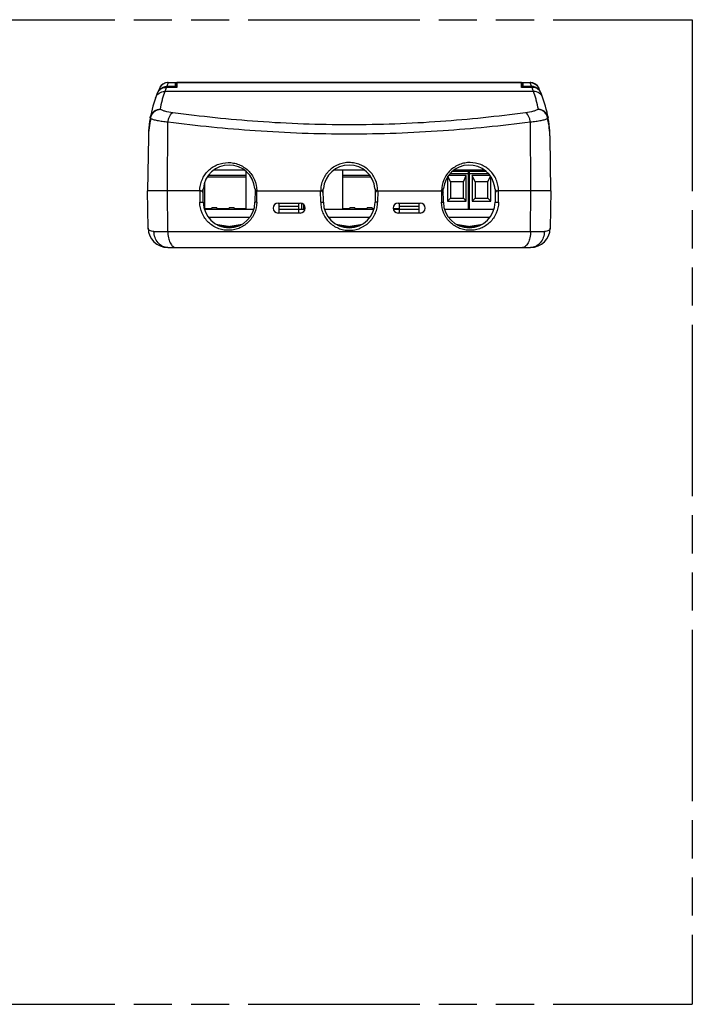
# Model space of a CAD drawing. Header units: millimetres. Extents: x 0 to 210, y 0 to 297.
# Tile 11 of 12: x 116 to 150, y 133 to 183. Entities that reach past the tile are written whole.
import ezdxf

# ---------------------------------------------------------------- set-up
doc = ezdxf.new("R2010")
doc.units = ezdxf.units.MM
doc.header["$LTSCALE"] = 19.36
doc.linetypes.add('PHANTOM', pattern=[0.8, 0.45, -0.05, 0.1, -0.05, 0.1, -0.05])
doc.layers.get('0').update_dxf_attribs({"linetype": 'CONTINUOUS'})
doc.layers.add('DEFAULT_3', color=7, linetype='PHANTOM')

msp = doc.modelspace()

# ---------------------------------------------------------------- linework, layer by layer
at = {"color": 7, "linetype": 'Continuous'}
for p, q in [((122.97317, 179.0068), (122.9788, 179.0068)), ((122.9991, 179.03701), (123.00173, 179.04082)), ((123.38423, 179.24193), (123.40567, 179.24146)), ((123.94698, 179.24193), (123.38423, 179.24193)), ((123.50953, 179.4864), (141.88443, 179.4864)), ((123.87611, 179.24193), (123.87398, 179.4864)), ((123.94698, 179.4864), (123.94698, 179.24193)), ((141.44698, 179.24146), (141.44698, 179.4864)), ((142.00973, 179.24193), (141.44698, 179.24193)), ((141.51998, 179.4864), (141.51785, 179.24193)), ((142.00974, 179.24193), (141.98829, 179.24146)), ((142.39224, 179.04083), (142.39486, 179.037)), ((142.41516, 179.0068), (142.42079, 179.0068)), ((122.49461, 176.71505), (122.44698, 173.9864)), ((142.94698, 173.9864), (142.89935, 176.71505)), ((125.84786, 175.06343), (127.34681, 175.06343)), ((131.94804, 175.06343), (133.44593, 175.06343)), ((132.35948, 175.06343), (132.35948, 173.04265)), ((138.0472, 175.06343), (139.54662, 175.06343)), ((138.75948, 173.04265), (138.75948, 175.06343)), ((138.79698, 175.06343), (138.79698, 173.04265)), ((127.47198, 173.04265), (127.47198, 174.96459)), ((137.69698, 174.70176), (137.69698, 173.46765)), ((137.84698, 174.44265), (137.71419, 174.72741)), ((138.64698, 174.76433), (137.74046, 174.76433)), ((138.75948, 174.96765), (137.9256, 174.96765)), ((138.49698, 174.44265), (138.64698, 174.76433)), ((138.64698, 173.46765), (138.64698, 174.76433)), ((139.66774, 174.96765), (138.79698, 174.96765)), ((139.85395, 174.76433), (138.94698, 174.76433)), ((139.09698, 174.44265), (138.94698, 174.76433)), ((138.94698, 174.76433), (138.94698, 173.46765)), ((139.74698, 174.44265), (139.87969, 174.72727)), ((139.89698, 173.46765), (139.89698, 174.70238)), ((125.28453, 173.41245), (125.27888, 174.0601)), ((125.34698, 174.38519), (125.34698, 173.04265)), ((127.91508, 174.06009), (127.90943, 173.41245)), ((131.38453, 173.41245), (131.37888, 174.06014)), ((134.01508, 174.06014), (134.00943, 173.41245)), ((137.48453, 173.41245), (137.47888, 174.06009)), ((138.49698, 174.44265), (137.84698, 174.44265)), ((137.84698, 174.44265), (137.84698, 173.61765)), ((138.49698, 173.61765), (138.49698, 174.44265)), ((139.74698, 174.44265), (139.09698, 174.44265)), ((139.09698, 174.44265), (139.09698, 173.61765)), ((139.74698, 173.61765), (139.74698, 174.44265)), ((140.11508, 174.06014), (140.10943, 173.41245)), ((122.4822, 172.09395), (122.44916, 173.98644)), ((125.16493, 173.9864), (122.44916, 173.98644)), ((128.02904, 173.9864), (131.24482, 173.9864)), ((131.24482, 173.9864), (131.2511, 173.9864)), ((131.26493, 173.9864), (131.2523, 173.9864)), ((134.14166, 173.9864), (134.12904, 173.9864)), ((134.14914, 173.9864), (134.14286, 173.9864)), ((134.14914, 173.9864), (137.36493, 173.9864)), ((137.84698, 173.61765), (137.69698, 173.46765)), ((137.84698, 173.61765), (138.49698, 173.61765)), ((138.64698, 173.46765), (138.49698, 173.61765)), ((139.09698, 173.61765), (138.94698, 173.46765)), ((139.09698, 173.61765), (139.74698, 173.61765)), ((139.89698, 173.46765), (139.74698, 173.61765)), ((142.9448, 173.98644), (140.22904, 173.9864)), ((142.9448, 173.98644), (142.91177, 172.09395)), ((127.85219, 173.04265), (125.34165, 173.04265)), ((125.72198, 173.04265), (125.72198, 173.11765)), ((125.97198, 173.11765), (125.72198, 173.11765)), ((125.97198, 173.11765), (125.97198, 173.04265)), ((126.59698, 173.04265), (126.59698, 173.11765)), ((126.84698, 173.11765), (126.59698, 173.11765)), ((126.84698, 173.11765), (126.84698, 173.04265)), ((129.08448, 173.3614), (130.20948, 173.3614)), ((129.14698, 172.8614), (129.14698, 173.3614)), ((130.14698, 173.1864), (129.14698, 173.1864)), ((129.14698, 173.0614), (130.14698, 173.0614)), ((130.14698, 172.8614), (130.14698, 173.3614)), ((130.44969, 173.04265), (130.14698, 173.04265)), ((133.9522, 173.04265), (131.44177, 173.04265)), ((132.98448, 173.11765), (132.73448, 173.11765)), ((132.73448, 173.04265), (132.73448, 173.11765)), ((132.98448, 173.11765), (132.98448, 173.04265)), ((133.85948, 173.11765), (133.60948, 173.11765)), ((133.60948, 173.04265), (133.60948, 173.11765)), ((133.85948, 173.11765), (133.85948, 173.04265)), ((135.24698, 173.04265), (134.94422, 173.04265)), ((135.18448, 173.3614), (136.30948, 173.3614)), ((135.24698, 172.8614), (135.24698, 173.3614)), ((136.24698, 173.1864), (135.24698, 173.1864)), ((135.24698, 173.0614), (136.24698, 173.0614)), ((136.24698, 172.8614), (136.24698, 173.3614)), ((140.05229, 173.04265), (137.54177, 173.04265)), ((137.69698, 173.46765), (138.64698, 173.46765)), ((138.79698, 173.08015), (138.75948, 173.04265)), ((138.94698, 173.46765), (139.89698, 173.46765)), ((127.65104, 172.64265), (125.54273, 172.64265)), ((130.20948, 172.8614), (129.08448, 172.8614)), ((133.75087, 172.64265), (131.64307, 172.64265)), ((136.30948, 172.8614), (135.18448, 172.8614)), ((139.85133, 172.64265), (137.74287, 172.64265)), ((125.92474, 172.29708), (126.54608, 172.19077)), ((126.64788, 172.19077), (127.26918, 172.29708)), ((132.0251, 172.29702), (132.64608, 172.19077)), ((132.74788, 172.19077), (133.36884, 172.29702)), ((138.12467, 172.2971), (138.74608, 172.19077)), ((138.84788, 172.19077), (139.46945, 172.29712)), ((123.48204, 171.1114), (141.91192, 171.1114))]:
    msp.add_line(p, q, dxfattribs=at)
at = {"color": 9, "linetype": 'Continuous'}
for p, q in [((142.06526, 179.03816), (123.3287, 179.03816)), ((123.39223, 179.20758), (123.40567, 179.24146)), ((123.42985, 179.30089), (123.8756, 179.30089)), ((123.50953, 179.4864), (123.50921, 179.48379)), ((123.50921, 179.48379), (123.874, 179.48379)), ((123.89882, 179.4864), (123.89899, 179.4623)), ((123.89899, 179.4623), (123.90066, 179.30136)), ((123.90066, 179.30136), (123.90069, 179.29916)), ((123.90069, 179.29916), (123.90083, 179.2864)), ((123.90112, 179.24193), (123.90083, 179.2864)), ((123.90083, 179.2864), (123.94698, 179.2864)), ((141.44698, 179.48379), (123.94698, 179.48379)), ((141.44698, 179.2864), (141.49314, 179.2864)), ((141.49314, 179.2864), (141.49284, 179.24193)), ((141.4932, 179.2864), (141.49352, 179.31584)), ((141.49352, 179.31584), (141.4952, 179.48489)), ((141.4952, 179.48489), (141.49519, 179.48623)), ((141.51836, 179.30089), (141.96411, 179.30089)), ((141.51996, 179.48379), (141.88475, 179.48379)), ((141.88475, 179.48379), (141.88443, 179.4864)), ((141.98829, 179.24146), (142.00173, 179.20758)), ((123.46192, 173.98644), (123.4919, 177.47443)), ((141.93205, 173.9864), (141.90206, 177.47443)), ((127.47198, 174.69088), (125.48964, 174.69088)), ((125.5517, 174.77927), (127.47198, 174.77927)), ((132.35948, 174.77927), (133.74225, 174.77927)), ((133.8036, 174.69088), (132.35948, 174.69088)), ((137.83111, 174.87412), (139.76305, 174.87412)), ((123.48073, 171.92201), (123.46298, 173.9864)), ((125.10404, 173.9864), (125.10884, 173.40918)), ((128.00313, 173.40918), (128.00817, 173.98271)), ((131.24988, 173.40918), (131.24482, 173.9864)), ((134.14914, 173.9864), (134.14408, 173.40918)), ((137.38579, 173.98271), (137.39084, 173.40918)), ((140.28512, 173.40918), (140.28992, 173.9864)), ((141.91323, 171.92201), (141.93098, 173.98644)), ((125.34698, 173.09265), (125.72198, 173.09265)), ((125.97198, 173.09265), (126.59698, 173.09265)), ((126.84698, 173.09265), (127.47198, 173.09265)), ((130.27998, 173.35114), (130.27705, 173.04265)), ((130.3976, 173.04265), (130.39978, 173.27324)), ((132.35948, 173.09265), (132.73448, 173.09265)), ((132.98448, 173.09265), (133.60948, 173.09265)), ((133.85948, 173.09265), (133.9665, 173.09265)), ((134.93535, 173.09265), (135.24698, 173.09265)), ((126.02706, 172.24242), (126.53991, 172.15467)), ((126.43226, 172.12236), (126.31321, 172.14273)), ((126.53289, 172.11369), (126.54608, 172.19077)), ((126.64788, 172.19077), (126.66112, 172.11336)), ((126.65405, 172.15467), (127.16824, 172.24265)), ((126.87379, 172.14154), (126.75458, 172.12114)), ((132.12515, 172.24275), (132.63991, 172.15467)), ((132.53795, 172.12139), (132.41931, 172.14169)), ((132.63286, 172.11348), (132.64608, 172.19077)), ((132.74788, 172.19077), (132.7611, 172.1135)), ((132.75405, 172.15467), (133.26883, 172.24276)), ((132.97493, 172.14174), (132.8564, 172.12145)), ((138.22589, 172.24262), (138.73991, 172.15467)), ((138.639, 172.12121), (138.51989, 172.14159)), ((138.73284, 172.11338), (138.74608, 172.19077)), ((138.84788, 172.19077), (138.86107, 172.11368)), ((138.85405, 172.15467), (139.36695, 172.24243)), ((139.08023, 172.14264), (138.96134, 172.1223)), ((122.78194, 171.92201), (142.61202, 171.92201))]:
    msp.add_line(p, q, dxfattribs=at)
at = {"color": 7, "linetype": 'Continuous'}
for centre, radius, start, end in [((128.74366, 176.60598), 6.25, 155.54441, 179), ((123.46897, 178.71677), 0.56863, 147.783795, 151.925106), ((123.48089, 178.7172), 0.57963, 147.852971, 150.02388), ((123.46662, 178.71823), 0.56586, 145.712443, 147.781659), ((123.48529, 178.71443), 0.58482, 145.661097, 147.852633), ((123.40617, 178.76022), 0.49226, 142.640293, 145.24636), ((123.49582, 178.70644), 0.59806, 132.171861, 141.197374), ((123.50953, 178.9864), 0.5, 90, 155.54441), ((141.88443, 178.9864), 0.5, 24.45559, 90), ((141.89814, 178.70644), 0.59805, 38.802619, 47.828007), ((136.6503, 176.60598), 6.25, 1, 24.45559), ((141.9878, 178.76022), 0.49226, 34.75364, 37.360249), ((141.90864, 178.71441), 0.58486, 32.147743, 34.339163), ((141.92734, 178.71823), 0.56586, 32.218593, 34.287557), ((141.91315, 178.71725), 0.57953, 29.976114, 32.147402), ((141.92499, 178.71677), 0.56863, 28.075352, 32.216463), ((123.47369, 178.71442), 0.5739, 155.877433, 158.195145), ((123.47252, 178.71494), 0.57262, 154.003839, 155.877071), ((123.47104, 178.71566), 0.57098, 151.924593, 154.004032), ((141.92293, 178.71567), 0.57097, 25.996332, 28.075863), ((141.92144, 178.71494), 0.57262, 24.124699, 25.996513), ((141.92024, 178.71441), 0.57394, 21.804976, 24.12433), ((126.59698, 173.9864), 1.3125, 4.988533, 175.018012), ((132.69698, 173.9864), 1.3125, 4.988542, 175.011458), ((138.79698, 173.9864), 1.3125, 8.446379, 175.011466), ((138.32916, 174.17127), 0.90521, 59.31818, 61.615846), ((138.4361, 174.35319), 0.69419, 58.677338, 59.247514), ((125.16493, 174.1114), 0.125, 269.999844, 354.949215), ((128.02904, 174.1114), 0.125, 184.988639, 270), ((128.03944, 173.9864), 0.125, 154.645461, 179.5), ((131.26493, 174.1114), 0.125, 270, 355.011458), ((131.25452, 173.9864), 0.125, 0.5, 25.354539), ((134.12904, 174.1114), 0.125, 184.988542, 270), ((134.13944, 173.9864), 0.125, 154.645461, 179.5), ((137.36493, 174.1114), 0.125, 269.999986, 355.011458), ((137.35452, 173.9864), 0.125, 0.5, 25.354539), ((138.79814, 173.98635), 1.31136, 4.991761, 8.456095), ((140.22904, 174.1114), 0.125, 185.024815, 270.000152), ((125.15561, 173.8614), 0.125, 0.500116, 90), ((128.03835, 173.8614), 0.125, 90, 179.5), ((131.25561, 173.8614), 0.125, 0.499981, 90), ((134.13835, 173.8614), 0.125, 90, 179.5), ((137.35561, 173.8614), 0.125, 0.499896, 90), ((140.23835, 173.8614), 0.125, 90, 179.500007), ((126.59698, 173.4239), 1.3125, 180.499948, 359.500047), ((129.08448, 173.1114), 0.25, 90.000002, 269.999996), ((130.20948, 173.1114), 0.25, 270.000001, 89.999998), ((132.69698, 173.4239), 1.3125, 180.49981, 359.50012), ((135.18448, 173.1114), 0.25, 90.000001, 269.999998), ((136.30948, 173.1114), 0.25, 270.000002, 89.999996), ((138.79698, 173.4239), 1.3125, 180.500012, 359.500045), ((123.48204, 172.1114), 1, 181, 270), ((126.59698, 172.48822), 0.3018, 260.290278, 279.709722), ((132.69698, 172.48822), 0.3018, 260.290278, 279.709722), ((138.79698, 172.48822), 0.3018, 260.290278, 279.709722), ((141.91192, 172.1114), 1, 270, 359)]:
    msp.add_arc(centre, radius, start, end, dxfattribs=at)
at = {"color": 9, "linetype": 'Continuous'}
for centre, radius, start, end in [((128.86457, 177.08125), 5.87158, 160.531619, 164.625152), ((128.71564, 177.11452), 5.7201, 158.536268, 160.348677), ((128.75745, 177.09809), 5.76503, 155.554811, 157.536379), ((123.50757, 178.98466), 0.49913, 89.810955, 94.50897), ((136.63846, 177.09893), 5.76291, 22.46325, 24.445548), ((141.8864, 178.98466), 0.49913, 85.495647, 90.189114), ((136.67832, 177.11452), 5.7201, 19.651323, 21.463731), ((136.55344, 177.08879), 5.84639, 15.366021, 19.477203), ((128.8429, 177.08802), 5.84889, 165.117455, 169.74036), ((128.8172, 177.0949), 5.82228, 164.6311, 165.117908), ((136.57671, 177.09488), 5.82234, 14.882096, 15.368897), ((136.55128, 177.08807), 5.84866, 10.259564, 14.88265), ((126.79193, 176.63945), 4.29799, 166.408442, 178.99215), ((138.58323, 176.63705), 4.31683, 1.035422, 13.563985), ((126.59698, 172.48822), 0.33842, 260.290278, 279.709723), ((132.69698, 172.48822), 0.33842, 260.290278, 279.709723), ((138.79698, 172.48822), 0.33842, 260.290278, 279.709723)]:
    msp.add_arc(centre, radius, start, end, dxfattribs=at)
for points, knots in [([(122.85783, 178.70825), (122.89117, 178.80159), (123.02015, 178.97422), (123.22672, 179.03844), (123.3287, 179.03816)], [0, 0, 0, 0, 0.49287833, 1, 1, 1, 1]), ([(123.46833, 179.48225), (123.3807, 179.47535), (123.20696, 179.4138), (123.08995, 179.27161), (123.05404, 179.19262)], [0, 0, 0, 0, 0.50327049, 1, 1, 1, 1]), ([(123.90062, 179.2864), (123.89752, 179.28638), (123.88868, 179.28703), (123.87567, 179.2922), (123.87562, 179.29869)], [0, 0, 0, 0, 0.32290289, 1, 1, 1, 1]), ([(141.51834, 179.29869), (141.51833, 179.29703), (141.51336, 179.28768), (141.50146, 179.28635), (141.49335, 179.2864)], [0, 0, 0, 0, 0.1697895, 1, 1, 1, 1]), ([(141.92559, 179.48225), (142.01323, 179.47536), (142.18699, 179.41382), (142.30401, 179.27161), (142.33992, 179.19262)], [0, 0, 0, 0, 0.50326824, 1, 1, 1, 1]), ([(142.53613, 178.70825), (142.50279, 178.80159), (142.37381, 178.97422), (142.16724, 179.03844), (142.06526, 179.03816)], [0, 0, 0, 0, 0.49287844, 1, 1, 1, 1]), ([(122.5957, 177.73075), (122.60556, 177.78462), (122.64567, 177.8934), (122.76045, 178.02694), (122.91577, 178.11198), (123.03167, 178.1302), (123.08751, 178.12976)], [0, 0, 0, 0, 0.23997583, 0.49658635, 0.75525044, 1, 1, 1, 1]), ([(122.61431, 177.64948), (122.61911, 177.70824), (122.65059, 177.82965), (122.75746, 177.98623), (122.91097, 178.09488), (123.03035, 178.12583), (123.08751, 178.12976)], [0, 0, 0, 0, 0.24261432, 0.5049233, 0.76422852, 1, 1, 1, 1]), ([(123.73813, 177.95295), (123.60379, 177.97072), (123.41874, 178.00278), (123.20315, 178.07071), (123.12041, 178.10874), (123.08754, 178.12976)], [0, 0, 0, 0, 0.59983371, 0.82728419, 1, 1, 1, 1]), ([(142.30642, 178.12976), (142.27355, 178.10874), (142.19081, 178.07071), (141.97523, 178.00278), (141.79017, 177.97072), (141.65583, 177.95295)], [0, 0, 0, 0, 0.17271594, 0.40016575, 1, 1, 1, 1]), ([(142.30645, 178.12976), (142.36229, 178.1302), (142.47819, 178.11198), (142.63351, 178.02694), (142.74829, 177.8934), (142.7884, 177.78462), (142.79826, 177.73075)], [0, 0, 0, 0, 0.2447496, 0.50341369, 0.76002419, 1, 1, 1, 1]), ([(142.77965, 177.64948), (142.77486, 177.70824), (142.74337, 177.82965), (142.6365, 177.98623), (142.48299, 178.09488), (142.36361, 178.12583), (142.30645, 178.12976)], [0, 0, 0, 0, 0.2426143, 0.50492325, 0.76422847, 1, 1, 1, 1]), ([(122.61431, 177.64948), (122.61026, 177.65615), (122.5972, 177.68097), (122.59204, 177.71075), (122.5957, 177.73074)], [0, 0, 0, 0, 0.27727138, 1, 1, 1, 1]), ([(123.4919, 177.47443), (123.39508, 177.48384), (123.21519, 177.50467), (122.96937, 177.54499), (122.77255, 177.59051), (122.65989, 177.62813), (122.61431, 177.64948)], [0, 0, 0, 0, 0.32505985, 0.60500413, 0.83180135, 1, 1, 1, 1]), ([(123.49189, 177.47443), (123.49771, 177.52844), (123.5177, 177.6349), (123.57141, 177.77901), (123.64321, 177.89081), (123.70711, 177.94102), (123.73812, 177.95295)], [0, 0, 0, 0, 0.29199178, 0.5793379, 0.82138209, 1, 1, 1, 1]), ([(141.65584, 177.95295), (140.22194, 177.76329), (137.24141, 177.4498), (132.69698, 177.28166), (128.15256, 177.4498), (125.17202, 177.76329), (123.73812, 177.95295)], [0, 0, 0, 0, 0.24147075, 0.49999998, 0.7585292, 1, 1, 1, 1]), ([(141.90207, 177.47443), (141.89615, 177.52939), (141.8758, 177.63697), (141.82133, 177.78153), (141.74941, 177.89216), (141.68624, 177.94125), (141.65584, 177.95295)], [0, 0, 0, 0, 0.2970892, 0.58546761, 0.82491869, 1, 1, 1, 1]), ([(142.77965, 177.64948), (142.73407, 177.62813), (142.62141, 177.59051), (142.42459, 177.54499), (142.17877, 177.50467), (141.99888, 177.48384), (141.90206, 177.47443)], [0, 0, 0, 0, 0.16819864, 0.39499585, 0.67494013, 1, 1, 1, 1]), ([(142.79826, 177.73074), (142.79944, 177.72431), (142.80146, 177.696), (142.79089, 177.66796), (142.77965, 177.64948)], [0, 0, 0, 0, 0.23223863, 1, 1, 1, 1]), ([(141.90206, 177.47443), (140.42795, 177.28657), (137.36506, 176.97629), (132.69697, 176.80981), (128.02889, 176.97629), (124.966, 177.28658), (123.4919, 177.47443)], [0, 0, 0, 0, 0.24150328, 0.50000044, 0.75849718, 1, 1, 1, 1]), ([(125.1089, 173.98645), (125.10876, 174.08348), (125.12832, 174.27759), (125.21538, 174.55497), (125.35477, 174.80685), (125.59748, 175.09335), (125.99331, 175.35171), (126.45454, 175.44284), (126.82197, 175.41055), (127.09112, 175.33388), (127.34281, 175.20594), (127.64224, 174.97138), (127.92349, 174.5691), (128.00309, 174.18173), (128.00319, 173.98911)], [0, 0, 0, 0, 0.06448013, 0.12857827, 0.19194093, 0.25444172, 0.37674692, 0.49793782, 0.5590539, 0.62061454, 0.68273835, 0.74547526, 0.87199819, 1, 1, 1, 1]), ([(134.14412, 173.98644), (134.14557, 174.1742), (134.06853, 174.55386), (133.79861, 174.95358), (133.50507, 175.19241), (133.29509, 175.30371), (133.11663, 175.36595), (132.93345, 175.41275), (132.74403, 175.43006), (132.55521, 175.42264), (132.4148, 175.40141), (132.27769, 175.36493), (132.14417, 175.31721), (132.01447, 175.25971), (131.85115, 175.16421), (131.70591, 175.04135), (131.57769, 174.90263), (131.46317, 174.75214), (131.35189, 174.542), (131.26874, 174.27014), (131.2479, 174.08074), (131.24984, 173.98644)], [0, 0, 0, 0, 0.12450056, 0.24899822, 0.31154469, 0.37408831, 0.40540615, 0.4367273, 0.49928352, 0.53059618, 0.56190389, 0.59321824, 0.62453131, 0.65584763, 0.687155, 0.7497066, 0.78102279, 0.81233295, 0.87488526, 0.93746009, 1, 1, 1, 1]), ([(140.28506, 173.98645), (140.2852, 174.08348), (140.26564, 174.27759), (140.17858, 174.55498), (140.03919, 174.80685), (139.79648, 175.09335), (139.40065, 175.35171), (138.93943, 175.44284), (138.572, 175.41054), (138.30285, 175.33389), (138.05116, 175.20594), (137.75172, 174.97139), (137.47048, 174.56911), (137.39084, 174.18174), (137.39077, 173.98911)], [0, 0, 0, 0, 0.06448007, 0.12857866, 0.19194139, 0.25444167, 0.37674519, 0.49793589, 0.55905217, 0.62061236, 0.68273587, 0.74547183, 0.87199564, 1, 1, 1, 1]), ([(125.10884, 173.40918), (125.12769, 173.40922), (125.15719, 173.40939), (125.1968, 173.40985), (125.22603, 173.41029), (125.2506, 173.41086), (125.26734, 173.41125), (125.27661, 173.41176), (125.28112, 173.41183), (125.28295, 173.41233), (125.28454, 173.4122), (125.28453, 173.41245)], [0, 0, 0, 0, 0.32168021, 0.50350802, 0.67615446, 0.82021483, 0.92438638, 0.95899018, 0.98238783, 0.9956708, 1, 1, 1, 1]), ([(128.00313, 173.40918), (128.00139, 173.21766), (127.91953, 172.83325), (127.63811, 172.43477), (127.33971, 172.20249), (127.08914, 172.0761), (126.82174, 171.99945), (126.5465, 171.97591), (126.27258, 172.00313), (125.92098, 172.10767), (125.60297, 172.3122), (125.36039, 172.59589), (125.17271, 172.92797), (125.11054, 173.21781), (125.10884, 173.40918)], [0, 0, 0, 0, 0.12803399, 0.2545771, 0.31731532, 0.37944173, 0.44101401, 0.50214232, 0.56302385, 0.62390471, 0.74622316, 0.80871582, 0.87206689, 1, 1, 1, 1]), ([(128.00313, 173.40918), (127.98991, 173.40936), (127.97104, 173.40968), (127.94758, 173.41029), (127.93361, 173.41068), (127.92328, 173.41126), (127.91532, 173.41138), (127.91219, 173.41221), (127.9094, 173.41203), (127.90943, 173.41245)], [0, 0, 0, 0, 0.42262539, 0.60284366, 0.75216858, 0.86565403, 0.94314427, 0.98637579, 1, 1, 1, 1]), ([(131.24988, 173.40918), (131.24921, 173.31547), (131.2719, 173.12771), (131.3554, 172.85768), (131.49201, 172.60955), (131.67365, 172.39297), (131.89284, 172.21351), (132.10352, 172.10779), (132.27917, 172.04131), (132.46222, 171.99866), (132.65008, 171.97988), (132.83772, 171.98928), (132.97731, 172.00891), (133.11464, 172.04109), (133.24696, 172.09015), (133.37374, 172.15161), (133.49626, 172.22118), (133.6119, 172.30195), (133.71589, 172.39728), (133.81017, 172.50193), (133.89631, 172.61347), (133.97073, 172.73327), (134.05214, 172.90263), (134.12238, 173.12764), (134.14448, 173.31545), (134.14408, 173.40918)], [0, 0, 0, 0, 0.06245404, 0.12493566, 0.187406, 0.24986507, 0.31231697, 0.37477645, 0.40604939, 0.43730815, 0.49979175, 0.5310745, 0.56234868, 0.59363191, 0.62488683, 0.65618335, 0.68744736, 0.71871599, 0.74996506, 0.78124165, 0.81250273, 0.84377395, 0.87504831, 0.93753286, 1, 1, 1, 1]), ([(131.24988, 173.40918), (131.26607, 173.4093), (131.29032, 173.40956), (131.32186, 173.41006), (131.34306, 173.41053), (131.36065, 173.41091), (131.37197, 173.41154), (131.37904, 173.41163), (131.38159, 173.4123), (131.38454, 173.41168), (131.38453, 173.41245)], [0, 0, 0, 0, 0.36047413, 0.54003366, 0.70200941, 0.83383302, 0.92865938, 0.96073159, 0.98286125, 1, 1, 1, 1]), ([(134.14408, 173.40918), (134.12788, 173.4093), (134.10361, 173.40956), (134.07205, 173.41006), (134.05084, 173.41053), (134.03324, 173.41092), (134.02196, 173.41154), (134.01487, 173.41163), (134.01238, 173.4123), (134.00936, 173.4117), (134.00943, 173.41245)], [0, 0, 0, 0, 0.36079419, 0.54048674, 0.70253176, 0.83433345, 0.92905107, 0.96104077, 0.98307411, 1, 1, 1, 1]), ([(137.39084, 173.40918), (137.40404, 173.40936), (137.4229, 173.40968), (137.44634, 173.41029), (137.4603, 173.41067), (137.47065, 173.41126), (137.47858, 173.41137), (137.48179, 173.41222), (137.48454, 173.41202), (137.48453, 173.41245)], [0, 0, 0, 0, 0.42220018, 0.60229645, 0.75158552, 0.86512688, 0.94274927, 0.98616723, 1, 1, 1, 1]), ([(140.28512, 173.40918), (140.28345, 173.21781), (140.22135, 172.92792), (140.0335, 172.59596), (139.79113, 172.3121), (139.47299, 172.10776), (139.12146, 172.0031), (138.84752, 171.97597), (138.57227, 171.99938), (138.30488, 172.07612), (138.0542, 172.20235), (137.75595, 172.43486), (137.47443, 172.83321), (137.39252, 173.21766), (137.39084, 173.40918)], [0, 0, 0, 0, 0.12793316, 0.19127973, 0.25377381, 0.37608339, 0.43696429, 0.49784319, 0.55897511, 0.62054795, 0.68267934, 0.74542319, 0.87196587, 1, 1, 1, 1]), ([(140.10943, 173.41245), (140.10944, 173.41219), (140.11101, 173.41233), (140.11288, 173.41183), (140.11738, 173.41176), (140.12667, 173.41124), (140.14341, 173.41086), (140.16799, 173.41029), (140.19722, 173.40985), (140.2368, 173.40939), (140.26628, 173.40922), (140.28512, 173.40918)], [0, 0, 0, 0, 0.00439735, 0.01775118, 0.04121605, 0.07587899, 0.18013042, 0.32420556, 0.49679501, 0.67852248, 1, 1, 1, 1]), ([(122.78194, 171.92201), (122.74112, 171.92201), (122.66536, 171.93066), (122.56844, 171.96786), (122.50152, 172.02234), (122.4826, 172.07178), (122.4822, 172.09395)], [0, 0, 0, 0, 0.32694612, 0.60335324, 0.82237623, 1, 1, 1, 1]), ([(142.91177, 172.09395), (142.91136, 172.07178), (142.89244, 172.02234), (142.82552, 171.96786), (142.7286, 171.93066), (142.65284, 171.92201), (142.61202, 171.92201)], [0, 0, 0, 0, 0.17762372, 0.39664667, 0.67305375, 1, 1, 1, 1]), ([(123.48204, 171.1114), (123.39488, 171.1114), (123.20678, 171.15419), (122.97107, 171.33992), (122.81904, 171.61287), (122.78344, 171.82059), (122.78194, 171.92201)], [0, 0, 0, 0, 0.22196821, 0.47350943, 0.74169614, 1, 1, 1, 1]), ([(123.48073, 171.92201), (123.48163, 171.81768), (123.50133, 171.62072), (123.57249, 171.39276), (123.65737, 171.24954), (123.72677, 171.1726), (123.80385, 171.12324), (123.86037, 171.1114), (123.88701, 171.1114)], [0, 0, 0, 0, 0.31992718, 0.60334394, 0.72366823, 0.82802097, 0.91830764, 1, 1, 1, 1]), ([(141.91323, 171.92201), (141.91234, 171.81768), (141.89263, 171.62072), (141.82147, 171.39276), (141.73659, 171.24954), (141.66719, 171.1726), (141.59011, 171.12324), (141.53359, 171.1114), (141.50695, 171.1114)], [0, 0, 0, 0, 0.31992713, 0.60334387, 0.72366818, 0.82802095, 0.91830763, 1, 1, 1, 1]), ([(142.61202, 171.92201), (142.61052, 171.82059), (142.57492, 171.61287), (142.42289, 171.33992), (142.18718, 171.15419), (141.99908, 171.1114), (141.91192, 171.1114)], [0, 0, 0, 0, 0.25830385, 0.52649056, 0.77803179, 1, 1, 1, 1])]:
    msp.add_open_spline(points, degree=3, knots=knots, dxfattribs=at)
at = {"color": 7, "linetype": 'Continuous'}
for points, knots in [([(123.0149, 179.05892), (123.05928, 179.11707), (123.17297, 179.21109), (123.3162, 179.24193), (123.38423, 179.24193)], [0, 0, 0, 0, 0.51809736, 1, 1, 1, 1]), ([(123.09432, 179.14968), (123.14196, 179.19286), (123.24809, 179.262), (123.37024, 179.2948), (123.42985, 179.30089)], [0, 0, 0, 0, 0.51760841, 1, 1, 1, 1]), ([(142.29965, 179.14967), (142.252, 179.19286), (142.14588, 179.262), (142.02372, 179.2948), (141.96411, 179.30089)], [0, 0, 0, 0, 0.51760862, 1, 1, 1, 1]), ([(142.37906, 179.05893), (142.33468, 179.11707), (142.22099, 179.21109), (142.07776, 179.24193), (142.00973, 179.24193)], [0, 0, 0, 0, 0.51809767, 1, 1, 1, 1])]:
    msp.add_open_spline(points, degree=3, knots=knots, dxfattribs=at)
at = {"layer": 'DEFAULT_3', "color": 91, "linetype": 'PHANTOM', "true_color": 0x80ff80}
for p, q in [((50.12864, 182.68), (150.12864, 182.68)), ((150.12864, 182.68), (150.12864, 132.68)), ((50.12864, 132.68), (150.12864, 132.68))]:
    msp.add_line(p, q, dxfattribs=at)

doc.saveas('drawing.dxf')
